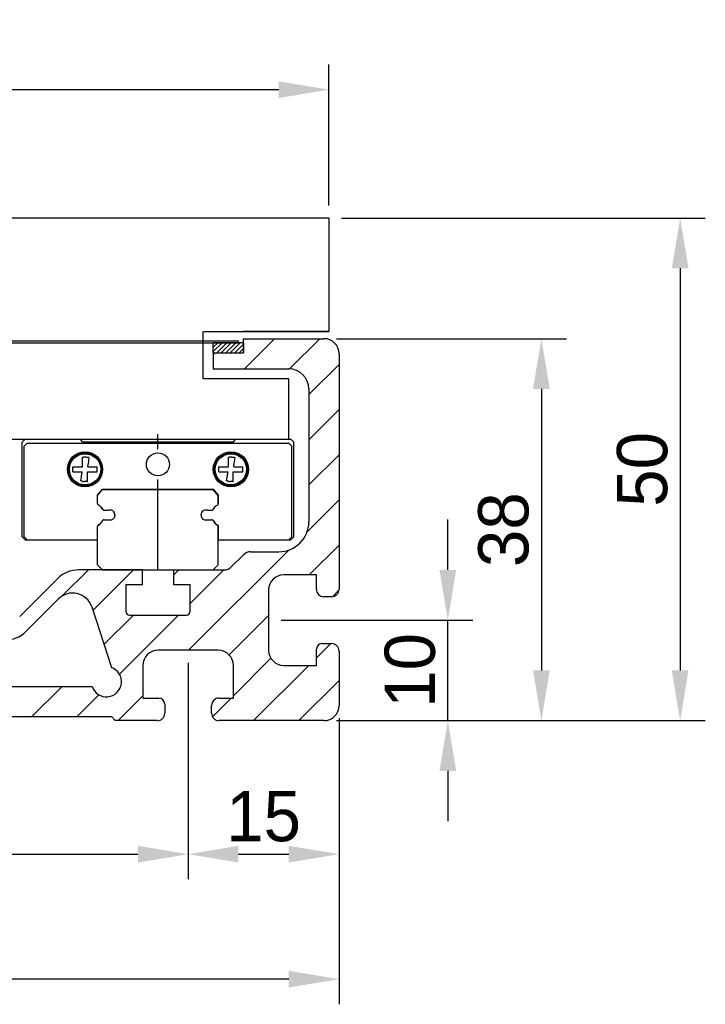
# Model space of a CAD drawing. Extents: x -56 to 589, y 202 to 476.
# Tile 2 of 4: x 2 to 70, y 346 to 444. Entities that reach past the tile are written whole.
import ezdxf

# ---------------------------------------------------------------- set-up
doc = ezdxf.new("R2010")
doc.units = 0
doc.header["$LTSCALE"] = 1.5
doc.linetypes.add('phl_thick', pattern=[0])
doc.linetypes.add('PL2', pattern=[11, 6, -2, 1, -2])
doc.layers.get('0').update_dxf_attribs({"linetype": 'CONTINUOUS'})
doc.layers.get('DEFPOINTS').update_dxf_attribs({"linetype": 'CONTINUOUS'})
for name, color, linetype in [('ASSI', 241, 'PL2'), ('projection', 7, 'CONTINUOUS'), ('QUOTE', 60, 'CONTINUOUS')]:
    doc.layers.add(name, color=color, linetype=linetype)
doc.dimstyles.get("Standard").update_dxf_attribs({"dimtxt": 0.18, "dimasz": 0.18, "dimexe": 0.18, "dimexo": 0.0625, "dimgap": 0.09, "dimtad": 0, "dimtih": 1, "dimtoh": 1, "dimdec": 4, "dimzin": 0, "dimdsep": 46, "dimtxsty": 'STANDARD', "dimcen": 0.09, "dimadec": 0, "dimazin": 0, "dimtfac": 1, "dimtdec": 4, "dimtofl": 0, "dimtmove": 0, "dimatfit": 3, "dimfxl": 1, "dimtolj": 1, "dimtzin": 0, "dimarcsym": 0})

# ---------------------------------------------------------------- blocks, each defined once
blk = doc.blocks.new('*D72')
at = {"color": 0, "linetype": 'ByBlock', "transparency": 16777216}
for p, q in [((33.383, 412.068), (56.251, 412.068)), ((53.751, 407.068), (53.751, 379.068)), ((33.383, 374.068), (56.251, 374.068))]:
    blk.add_line(p, q, dxfattribs=at)
for points in [[(52.918, 407.068), (54.585, 407.068), (53.751, 412.068)], [(52.918, 379.068), (54.585, 379.068), (53.751, 374.068)]]:
    blk.add_solid(points, dxfattribs=at)
at = {"layer": 'DEFPOINTS', "color": 0, "linetype": 'ByBlock', "transparency": 16777216}
for p in [(32.133, 412.068), (32.133, 374.068), (53.751, 374.068)]:
    blk.add_point(p, dxfattribs=at)
at = {"color": 0, "linetype": 'ByBlock', "transparency": 16777216, "insert": (50.001, 393.068), "char_height": 5, "attachment_point": 5, "rotation": 90}
blk.add_mtext('\\A1;38', dxfattribs=at)
blk = doc.blocks.new('*D66')
at = {"color": 0, "linetype": 'ByBlock', "transparency": 16777216}
for p, q in [((33.883, 424.068), (70.048, 424.068)), ((67.548, 419.068), (67.548, 379.068)), ((33.383, 374.068), (70.048, 374.068))]:
    blk.add_line(p, q, dxfattribs=at)
for points in [[(66.715, 419.068), (68.382, 419.068), (67.548, 424.068)], [(66.715, 379.068), (68.382, 379.068), (67.548, 374.068)]]:
    blk.add_solid(points, dxfattribs=at)
at = {"layer": 'DEFPOINTS', "color": 0, "linetype": 'ByBlock', "transparency": 16777216}
for p in [(32.633, 424.068), (32.133, 374.068), (67.548, 374.068)]:
    blk.add_point(p, dxfattribs=at)
at = {"color": 0, "linetype": 'ByBlock', "transparency": 16777216, "insert": (63.798, 399.068), "char_height": 5, "attachment_point": 5, "rotation": 90}
blk.add_mtext('\\A1;50', dxfattribs=at)
blk = doc.blocks.new('*D71')
at = {"color": 0, "linetype": 'ByBlock', "transparency": 16777216}
for p, q in [((44.449, 389.068), (44.449, 394.068)), ((27.883, 384.068), (46.949, 384.068)), ((44.449, 374.068), (44.449, 384.068)), ((33.383, 374.068), (46.949, 374.068)), ((44.449, 369.068), (44.449, 364.068))]:
    blk.add_line(p, q, dxfattribs=at)
for points in [[(43.616, 389.068), (45.282, 389.068), (44.449, 384.068)], [(43.616, 369.068), (45.282, 369.068), (44.449, 374.068)]]:
    blk.add_solid(points, dxfattribs=at)
at = {"layer": 'DEFPOINTS', "color": 0, "linetype": 'ByBlock', "transparency": 16777216}
for p in [(26.633, 384.068), (44.449, 384.068), (32.133, 374.068)]:
    blk.add_point(p, dxfattribs=at)
at = {"color": 0, "linetype": 'ByBlock', "transparency": 16777216, "insert": (40.699, 379.068), "char_height": 5, "attachment_point": 5, "rotation": 90}
blk.add_mtext('\\A1;10', dxfattribs=at)
blk = doc.blocks.new('*D69')
at = {"color": 0, "linetype": 'ByBlock', "transparency": 16777216}
for p, q in [((18.633, 379.818), (18.633, 358.286)), ((33.633, 374.318), (33.633, 358.286)), ((23.633, 360.786), (28.633, 360.786))]:
    blk.add_line(p, q, dxfattribs=at)
for points in [[(23.633, 361.62), (23.633, 359.953), (18.633, 360.786)], [(28.633, 361.62), (28.633, 359.953), (33.633, 360.786)]]:
    blk.add_solid(points, dxfattribs=at)
at = {"layer": 'DEFPOINTS', "color": 0, "linetype": 'ByBlock', "transparency": 16777216}
for p in [(18.633, 381.068), (33.633, 375.568), (33.633, 360.786)]:
    blk.add_point(p, dxfattribs=at)
at = {"color": 0, "linetype": 'ByBlock', "transparency": 16777216, "insert": (26.133, 364.536), "char_height": 5, "attachment_point": 5}
blk.add_mtext('\\A1;15', dxfattribs=at)
blk = doc.blocks.new('*D68')
at = {"color": 0, "linetype": 'ByBlock', "transparency": 16777216}
for p, q in [((-56.367, 374.318), (-56.367, 345.851)), ((33.633, 374.318), (33.633, 345.851)), ((28.633, 348.351), (-51.367, 348.351))]:
    blk.add_line(p, q, dxfattribs=at)
for points in [[(-51.367, 349.184), (-51.367, 347.518), (-56.367, 348.351)], [(28.633, 349.184), (28.633, 347.518), (33.633, 348.351)]]:
    blk.add_solid(points, dxfattribs=at)
at = {"layer": 'DEFPOINTS', "color": 0, "linetype": 'ByBlock', "transparency": 16777216}
for p in [(-56.367, 375.568), (33.633, 375.568), (-56.367, 348.351)]:
    blk.add_point(p, dxfattribs=at)
at = {"color": 0, "linetype": 'ByBlock', "transparency": 16777216, "insert": (-11.367, 352.101), "char_height": 5, "attachment_point": 5}
blk.add_mtext('\\A1;90', dxfattribs=at)
blk = doc.blocks.new('*D67')
at = {"color": 0, "linetype": 'ByBlock', "transparency": 16777216}
for p, q in [((18.633, 373.258), (18.633, 358.286)), ((-41.367, 372.612), (-41.367, 358.286)), ((-36.367, 360.786), (13.633, 360.786))]:
    blk.add_line(p, q, dxfattribs=at)
for points in [[(-36.367, 361.62), (-36.367, 359.953), (-41.367, 360.786)], [(13.633, 361.62), (13.633, 359.953), (18.633, 360.786)]]:
    blk.add_solid(points, dxfattribs=at)
at = {"layer": 'DEFPOINTS', "color": 0, "linetype": 'ByBlock', "transparency": 16777216}
for p in [(18.633, 374.508), (-41.367, 373.862), (18.633, 360.786)]:
    blk.add_point(p, dxfattribs=at)
at = {"color": 0, "linetype": 'ByBlock', "transparency": 16777216, "insert": (-11.367, 364.536), "char_height": 5, "attachment_point": 5}
blk.add_mtext('\\A1;60', dxfattribs=at)
blk = doc.blocks.new('*D73')
at = {"color": 0, "linetype": 'ByBlock', "transparency": 16777216}
for p, q in [((-55.367, 425.318), (-55.367, 439.338)), ((32.633, 425.318), (32.633, 439.338)), ((27.633, 436.838), (-50.367, 436.838))]:
    blk.add_line(p, q, dxfattribs=at)
for points in [[(-50.367, 437.672), (-50.367, 436.005), (-55.367, 436.838)], [(27.633, 437.672), (27.633, 436.005), (32.633, 436.838)]]:
    blk.add_solid(points, dxfattribs=at)
at = {"layer": 'DEFPOINTS', "color": 0, "linetype": 'ByBlock', "transparency": 16777216}
for p in [(-55.367, 436.838), (-55.367, 424.068), (32.633, 424.068)]:
    blk.add_point(p, dxfattribs=at)
at = {"color": 0, "linetype": 'ByBlock', "transparency": 16777216, "insert": (-11.367, 440.588), "char_height": 5, "attachment_point": 5}
blk.add_mtext('\\A1;88', dxfattribs=at)

msp = doc.modelspace()

# ---------------------------------------------------------------- hatches: boundary and pattern name
at = {"layer": 'QUOTE'}
h = msp.add_hatch(dxfattribs=at)
h.set_pattern_fill('ANSI31', color=0, scale=0.1, style=0)
h.set_pattern_definition([(225, (218.87613, 630.9712), (0.2245064, -0.2245064), [])])
h.paths.add_polyline_path([(21.133, 410.668), (24.133, 410.668), (24.133, 411.668), (21.133, 411.668)])

# ---------------------------------------------------------------- linework, layer by layer
at = {"color": 0}
for p, q in [((32.633, 424.068), (-55.367, 424.068)), ((32.633, 424.068), (32.633, 412.768)), ((20.133, 408.068), (20.133, 412.768)), ((20.183, 412.768), (32.633, 412.768)), ((32.633, 412.768), (24.133, 412.768)), ((24.133, 412.068), (32.133, 412.068)), ((24.133, 410.668), (24.133, 412.068)), ((21.133, 410.668), (21.133, 409.068)), ((21.133, 410.668), (24.133, 410.668)), ((33.633, 410.568), (33.633, 387.142)), ((21.133, 409.068), (28.633, 409.068)), ((28.632, 408.068), (20.133, 408.068)), ((28.632, 402.068), (28.632, 408.068)), ((30.633, 407.068), (30.633, 393.868)), ((-51.366, 402.068), (28.632, 402.068)), ((24.847, 390.868), (27.633, 390.868)), ((24.14, 390.575), (22.926, 389.36)), ((14.058, 389.068), (7.75, 389.068)), ((14.058, 389.068), (14.058, 387.568)), ((17.208, 387.568), (17.208, 389.068)), ((17.208, 389.068), (22.219, 389.068)), ((1.887, 384.446), (5.629, 388.189)), ((31.383, 388.568), (28.133, 388.568)), ((31.383, 387.143), (31.383, 388.568)), ((14.058, 387.568), (12.433, 387.568)), ((12.433, 387.568), (12.433, 384.948)), ((18.833, 387.568), (17.208, 387.568)), ((18.833, 384.948), (18.833, 387.568)), ((26.633, 387.068), (26.633, 381.068)), ((2.508, 382.946), (5.735, 386.174)), ((32.883, 386.393), (32.133, 386.393)), ((9.052, 385.378), (11.008, 379.357)), ((12.808, 384.573), (18.458, 384.573)), ((21.633, 381.068), (15.633, 381.068)), ((31.383, 379.568), (31.383, 381.143)), ((31.983, 381.743), (32.883, 381.743)), ((33.633, 380.993), (33.633, 375.568)), ((14.133, 379.568), (14.133, 376.318)), ((23.133, 376.318), (23.133, 379.568)), ((28.133, 379.568), (31.383, 379.568)), ((-31.818, 377.473), (9.083, 377.473)), ((14.133, 376.318), (15.708, 376.318)), ((21.708, 376.318), (23.133, 376.318)), ((16.308, 375.718), (16.308, 374.818)), ((20.958, 374.818), (20.958, 375.568)), ((-33.742, 374.473), (11.008, 374.473)), ((11.383, 374.068), (11.008, 374.473)), ((15.558, 374.068), (11.383, 374.068)), ((32.133, 374.068), (21.707, 374.068))]:
    msp.add_line(p, q, dxfattribs=at)
for centre, radius, start, end in [((32.133, 410.568), 1.5, 0, 90), ((28.633, 407.068), 2, 360, 90), ((27.633, 393.868), 3, 270, 0), ((24.847, 389.868), 1, 90, 135), ((7.75, 386.068), 3, 90, 135), ((22.219, 390.068), 1, 270, 315), ((28.133, 387.068), 1.5, 90, 180), ((32.133, 387.143), 0.75, 180, 270), ((32.883, 387.142), 0.75, 269.97107, 359.97107), ((7.149, 384.759), 2, 18, 135), ((12.808, 384.948), 0.375, 180, 270), ((18.458, 384.948), 0.375, 270, 0), ((0.387, 385.068), 3, 270, 315), ((15.633, 379.568), 1.5, 90, 180), ((21.633, 379.568), 1.5, 360, 90), ((28.133, 381.068), 1.5, 180, 270), ((31.983, 381.143), 0.6, 90, 180), ((32.883, 380.993), 0.75, 0.01149, 90.01149), ((10.508, 377.943), 1.5, 198.26021, 70.52878), ((15.708, 375.718), 0.6, 0, 90), ((21.708, 375.568), 0.75, 90, 180), ((32.133, 375.568), 1.5, 270, 0), ((15.558, 374.817), 0.75, 270.01149, 0.01149), ((21.707, 374.817), 0.75, 179.97107, 269.97107)]:
    msp.add_arc(centre, radius, start, end, dxfattribs=at)
at = {"layer": 'ASSI', "color": 0}
msp.add_line((15.633, 389.068), (15.633, 403.345), dxfattribs=at)
at = {"layer": 'projection', "color": 0, "linetype": 'phl_thick'}
for p, q in [((2.133, 401.768), (2.433, 402.068)), ((2.133, 392.368), (2.133, 401.768)), ((2.333, 401.368), (2.633, 401.668)), ((2.433, 402.068), (7.883, 402.068)), ((2.633, 401.668), (28.633, 401.668)), ((8.133, 401.818), (7.883, 402.068)), ((8.133, 401.818), (23.133, 401.818)), ((23.133, 401.818), (23.383, 402.068)), ((23.383, 402.068), (28.833, 402.068)), ((28.933, 401.368), (28.633, 401.668)), ((29.133, 401.768), (28.833, 402.068)), ((29.133, 392.368), (29.133, 401.768)), ((2.333, 392.368), (2.333, 401.368)), ((28.933, 392.368), (28.933, 401.368)), ((8.143, 400.268), (8.152, 400.268)), ((8.143, 399.939), (8.143, 400.268)), ((8.143, 399.737), (8.143, 399.939)), ((8.143, 399.6), (8.143, 399.737)), ((8.152, 400.268), (8.161, 400.268)), ((8.161, 400.268), (8.17, 400.268)), ((8.17, 400.268), (8.179, 400.268)), ((8.179, 400.268), (8.188, 400.268)), ((8.188, 400.268), (8.197, 400.268)), ((8.197, 400.268), (8.205, 400.268)), ((8.205, 400.269), (8.206, 400.271)), ((8.205, 400.268), (8.205, 400.269)), ((8.215, 400.278), (8.206, 400.279)), ((8.206, 400.277), (8.206, 400.279)), ((8.206, 400.275), (8.206, 400.277)), ((8.206, 400.273), (8.206, 400.275)), ((8.206, 400.271), (8.206, 400.273)), ((8.224, 400.278), (8.215, 400.278)), ((8.233, 400.277), (8.224, 400.278)), ((8.242, 400.277), (8.233, 400.277)), ((8.251, 400.276), (8.242, 400.277)), ((8.26, 400.276), (8.251, 400.276)), ((8.268, 400.275), (8.26, 400.276)), ((8.268, 400.275), (8.269, 400.277)), ((8.269, 400.284), (8.27, 400.286)), ((8.269, 400.282), (8.269, 400.284)), ((8.269, 400.281), (8.269, 400.282)), ((8.269, 400.279), (8.269, 400.281)), ((8.269, 400.277), (8.269, 400.279)), ((8.279, 400.285), (8.27, 400.286)), ((8.287, 400.284), (8.279, 400.285)), ((8.296, 400.283), (8.287, 400.284)), ((8.305, 400.282), (8.296, 400.283)), ((8.314, 400.281), (8.305, 400.282)), ((8.323, 400.28), (8.314, 400.281)), ((8.332, 400.28), (8.323, 400.28)), ((8.332, 400.283), (8.333, 400.285)), ((8.332, 400.281), (8.332, 400.283)), ((8.332, 400.28), (8.332, 400.281)), ((8.333, 400.289), (8.334, 400.29)), ((8.333, 400.287), (8.333, 400.289)), ((8.333, 400.285), (8.333, 400.287)), ((8.354, 400.287), (8.334, 400.29)), ((8.375, 400.284), (8.354, 400.287)), ((8.396, 400.281), (8.375, 400.284)), ((8.416, 400.277), (8.396, 400.281)), ((8.437, 400.274), (8.416, 400.277)), ((8.457, 400.271), (8.437, 400.274)), ((8.477, 400.268), (8.457, 400.271)), ((8.477, 400.268), (8.498, 400.268)), ((8.498, 400.268), (8.519, 400.268)), ((8.519, 400.268), (8.539, 400.268)), ((8.539, 400.268), (8.56, 400.268)), ((8.56, 400.268), (8.581, 400.268)), ((8.581, 400.268), (8.602, 400.268)), ((8.602, 400.268), (8.623, 400.268)), ((8.623, 400.266), (8.623, 400.268)), ((8.623, 400.264), (8.623, 400.266)), ((8.623, 400.262), (8.623, 400.264)), ((8.623, 400.26), (8.623, 400.262)), ((8.623, 400.258), (8.623, 400.26)), ((8.623, 400.257), (8.623, 400.258)), ((8.632, 400.256), (8.623, 400.257)), ((8.641, 400.256), (8.632, 400.256)), ((8.65, 400.255), (8.641, 400.256)), ((8.658, 400.255), (8.65, 400.255)), ((8.667, 400.254), (8.658, 400.255)), ((8.676, 400.254), (8.667, 400.254)), ((8.685, 400.253), (8.676, 400.254)), ((8.685, 400.252), (8.685, 400.253)), ((8.685, 400.25), (8.685, 400.252)), ((8.685, 400.248), (8.685, 400.25)), ((8.685, 400.246), (8.685, 400.248)), ((8.685, 400.244), (8.685, 400.246)), ((8.685, 400.242), (8.685, 400.244)), ((8.694, 400.242), (8.685, 400.242)), ((8.702, 400.241), (8.694, 400.242)), ((8.711, 400.24), (8.702, 400.241)), ((8.706, 399.575), (8.725, 399.693)), ((8.72, 400.239), (8.711, 400.24)), ((8.729, 400.238), (8.72, 400.239)), ((8.725, 399.693), (8.747, 399.833)), ((8.738, 400.237), (8.729, 400.238)), ((8.747, 400.236), (8.738, 400.237)), ((8.746, 400.23), (8.747, 400.232)), ((8.746, 400.229), (8.746, 400.23)), ((8.746, 400.227), (8.746, 400.229)), ((8.746, 400.225), (8.746, 400.227)), ((8.755, 400.224), (8.746, 400.225)), ((8.747, 400.234), (8.747, 400.236)), ((8.747, 400.232), (8.747, 400.234)), ((8.747, 399.833), (8.774, 400.003)), ((8.763, 400.222), (8.755, 400.224)), ((8.772, 400.221), (8.763, 400.222)), ((8.781, 400.219), (8.772, 400.221)), ((8.774, 400.003), (8.808, 400.215)), ((8.79, 400.218), (8.781, 400.219)), ((8.799, 400.217), (8.79, 400.218)), ((8.808, 400.215), (8.799, 400.217)), ((22.643, 400.268), (22.652, 400.268)), ((22.643, 399.939), (22.643, 400.268)), ((22.643, 399.737), (22.643, 399.939)), ((22.643, 399.6), (22.643, 399.737)), ((22.652, 400.268), (22.661, 400.268)), ((22.661, 400.268), (22.67, 400.268)), ((22.67, 400.268), (22.679, 400.268)), ((22.679, 400.268), (22.688, 400.268)), ((22.688, 400.268), (22.697, 400.268)), ((22.697, 400.268), (22.705, 400.268)), ((22.705, 400.269), (22.706, 400.271)), ((22.705, 400.268), (22.705, 400.269)), ((22.715, 400.278), (22.706, 400.279)), ((22.706, 400.277), (22.706, 400.279)), ((22.706, 400.275), (22.706, 400.277)), ((22.706, 400.273), (22.706, 400.275)), ((22.706, 400.271), (22.706, 400.273)), ((22.733, 400.277), (22.715, 400.278)), ((22.742, 400.277), (22.733, 400.277)), ((22.751, 400.276), (22.742, 400.277)), ((22.76, 400.276), (22.751, 400.276)), ((22.768, 400.275), (22.76, 400.276)), ((22.768, 400.275), (22.769, 400.277)), ((22.769, 400.284), (22.77, 400.286)), ((22.769, 400.282), (22.769, 400.284)), ((22.769, 400.281), (22.769, 400.282)), ((22.769, 400.279), (22.769, 400.281)), ((22.769, 400.277), (22.769, 400.279)), ((22.779, 400.285), (22.77, 400.286)), ((22.787, 400.284), (22.779, 400.285)), ((22.796, 400.283), (22.787, 400.284)), ((22.805, 400.282), (22.796, 400.283)), ((22.814, 400.281), (22.805, 400.282)), ((22.823, 400.28), (22.814, 400.281)), ((22.832, 400.28), (22.823, 400.28)), ((22.832, 400.283), (22.833, 400.285)), ((22.832, 400.281), (22.832, 400.283)), ((22.832, 400.28), (22.832, 400.281)), ((22.833, 400.289), (22.834, 400.29)), ((22.833, 400.287), (22.833, 400.289)), ((22.833, 400.285), (22.833, 400.287)), ((22.854, 400.287), (22.834, 400.29)), ((22.875, 400.284), (22.854, 400.287)), ((22.896, 400.281), (22.875, 400.284)), ((22.916, 400.277), (22.896, 400.281)), ((22.937, 400.274), (22.916, 400.277)), ((22.957, 400.271), (22.937, 400.274)), ((22.977, 400.268), (22.957, 400.271)), ((22.977, 400.268), (23.123, 400.268)), ((23.123, 400.266), (23.123, 400.268)), ((23.123, 400.264), (23.123, 400.266)), ((23.123, 400.262), (23.123, 400.264)), ((23.123, 400.26), (23.123, 400.262)), ((23.123, 400.258), (23.123, 400.26)), ((23.123, 400.257), (23.123, 400.258)), ((23.132, 400.256), (23.123, 400.257)), ((23.141, 400.256), (23.132, 400.256)), ((23.15, 400.255), (23.141, 400.256)), ((23.158, 400.255), (23.15, 400.255)), ((23.167, 400.254), (23.158, 400.255)), ((23.176, 400.254), (23.167, 400.254)), ((23.185, 400.253), (23.176, 400.254)), ((23.185, 400.252), (23.185, 400.253)), ((23.185, 400.25), (23.185, 400.252)), ((23.185, 400.248), (23.185, 400.25)), ((23.185, 400.246), (23.185, 400.248)), ((23.185, 400.244), (23.185, 400.246)), ((23.185, 400.242), (23.185, 400.244)), ((23.194, 400.242), (23.185, 400.242)), ((23.202, 400.241), (23.194, 400.242)), ((23.211, 400.24), (23.202, 400.241)), ((23.206, 399.575), (23.225, 399.693)), ((23.22, 400.239), (23.211, 400.24)), ((23.229, 400.238), (23.22, 400.239)), ((23.225, 399.693), (23.247, 399.833)), ((23.238, 400.237), (23.229, 400.238)), ((23.247, 400.236), (23.238, 400.237)), ((23.246, 400.23), (23.247, 400.232)), ((23.246, 400.229), (23.246, 400.23)), ((23.246, 400.227), (23.246, 400.229)), ((23.246, 400.225), (23.246, 400.227)), ((23.255, 400.224), (23.246, 400.225)), ((23.247, 400.234), (23.247, 400.236)), ((23.247, 400.232), (23.247, 400.234)), ((23.247, 399.833), (23.274, 400.003)), ((23.263, 400.222), (23.255, 400.224)), ((23.272, 400.221), (23.263, 400.222)), ((23.281, 400.219), (23.272, 400.221)), ((23.274, 400.003), (23.308, 400.215)), ((23.29, 400.218), (23.281, 400.219)), ((23.299, 400.217), (23.29, 400.218)), ((23.308, 400.215), (23.299, 400.217)), ((7.183, 399.308), (7.511, 399.308)), ((7.183, 398.828), (7.183, 399.308)), ((7.183, 398.828), (7.482, 398.828)), ((7.482, 398.828), (7.674, 398.828)), ((7.511, 399.308), (7.713, 399.308)), ((7.674, 398.828), (7.808, 398.828)), ((7.713, 399.308), (7.851, 399.308)), ((7.808, 398.828), (7.908, 398.828)), ((7.851, 399.308), (7.951, 399.308)), ((7.908, 398.828), (7.986, 398.828)), ((7.951, 399.308), (8.029, 399.308)), ((7.986, 398.828), (8.049, 398.828)), ((8.029, 399.308), (8.091, 399.308)), ((8.049, 398.828), (8.102, 398.828)), ((8.059, 398.56), (8.075, 398.661)), ((8.075, 398.661), (8.089, 398.749)), ((8.089, 398.749), (8.102, 398.828)), ((8.091, 399.308), (8.143, 399.308)), ((8.143, 399.499), (8.143, 399.6)), ((8.143, 399.421), (8.143, 399.499)), ((8.143, 399.359), (8.143, 399.421)), ((8.143, 399.308), (8.143, 399.359)), ((8.623, 398.828), (9.583, 398.828)), ((8.623, 397.868), (8.623, 398.828)), ((8.664, 399.308), (8.676, 399.386)), ((8.664, 399.308), (8.716, 399.308)), ((8.676, 399.386), (8.69, 399.475)), ((8.69, 399.475), (8.706, 399.575)), ((8.716, 399.308), (8.779, 399.308)), ((8.779, 399.308), (8.857, 399.308)), ((8.857, 399.308), (8.957, 399.308)), ((8.957, 399.308), (9.092, 399.308)), ((9.092, 399.308), (9.284, 399.308)), ((9.284, 399.308), (9.583, 399.308)), ((9.583, 398.828), (9.583, 399.308)), ((21.683, 398.828), (21.683, 399.308)), ((21.683, 399.308), (22.643, 399.308)), ((21.683, 398.828), (21.982, 398.828)), ((21.982, 398.828), (22.174, 398.828)), ((22.174, 398.828), (22.308, 398.828)), ((22.308, 398.828), (22.408, 398.828)), ((22.408, 398.828), (22.486, 398.828)), ((22.486, 398.828), (22.549, 398.828)), ((22.549, 398.828), (22.602, 398.828)), ((22.559, 398.56), (22.575, 398.661)), ((22.575, 398.661), (22.589, 398.749)), ((22.589, 398.749), (22.602, 398.828)), ((22.643, 399.499), (22.643, 399.6)), ((22.643, 399.421), (22.643, 399.499)), ((22.643, 399.359), (22.643, 399.421)), ((22.643, 399.308), (22.643, 399.359)), ((23.123, 398.828), (23.174, 398.828)), ((23.123, 397.868), (23.123, 398.828)), ((23.164, 399.308), (23.176, 399.386)), ((23.164, 399.308), (23.216, 399.308)), ((23.174, 398.828), (23.237, 398.828)), ((23.176, 399.386), (23.19, 399.475)), ((23.19, 399.475), (23.206, 399.575)), ((23.216, 399.308), (23.279, 399.308)), ((23.237, 398.828), (23.314, 398.828)), ((23.279, 399.308), (23.357, 399.308)), ((23.314, 398.828), (23.415, 398.828)), ((23.357, 399.308), (23.457, 399.308)), ((23.415, 398.828), (23.553, 398.828)), ((23.457, 399.308), (23.592, 399.308)), ((23.553, 398.828), (23.754, 398.828)), ((23.592, 399.308), (23.784, 399.308)), ((23.754, 398.828), (24.083, 398.828)), ((23.784, 399.308), (24.083, 399.308)), ((24.083, 398.828), (24.083, 399.308)), ((7.958, 397.92), (7.992, 398.132)), ((7.967, 397.919), (7.958, 397.92)), ((7.976, 397.917), (7.967, 397.919)), ((7.985, 397.916), (7.976, 397.917)), ((7.993, 397.914), (7.985, 397.916)), ((7.992, 398.132), (8.019, 398.303)), ((8.002, 397.913), (7.993, 397.914)), ((8.011, 397.912), (8.002, 397.913)), ((8.02, 397.91), (8.011, 397.912)), ((8.019, 398.303), (8.041, 398.442)), ((8.019, 397.907), (8.02, 397.908)), ((8.019, 397.905), (8.019, 397.907)), ((8.019, 397.903), (8.019, 397.905)), ((8.019, 397.901), (8.019, 397.903)), ((8.019, 397.899), (8.019, 397.901)), ((8.028, 397.898), (8.019, 397.899)), ((8.02, 397.908), (8.02, 397.91)), ((8.037, 397.897), (8.028, 397.898)), ((8.045, 397.896), (8.037, 397.897)), ((8.041, 398.442), (8.059, 398.56)), ((8.054, 397.896), (8.045, 397.896)), ((8.063, 397.895), (8.054, 397.896)), ((8.072, 397.894), (8.063, 397.895)), ((8.081, 397.893), (8.072, 397.894)), ((8.08, 397.884), (8.081, 397.885)), ((8.08, 397.882), (8.08, 397.884)), ((8.089, 397.881), (8.08, 397.882)), ((8.081, 397.891), (8.081, 397.893)), ((8.081, 397.889), (8.081, 397.891)), ((8.081, 397.887), (8.081, 397.889)), ((8.081, 397.885), (8.081, 397.887)), ((8.098, 397.881), (8.089, 397.881)), ((8.107, 397.88), (8.098, 397.881)), ((8.116, 397.88), (8.107, 397.88)), ((8.125, 397.879), (8.116, 397.88)), ((8.134, 397.879), (8.125, 397.879)), ((8.143, 397.879), (8.134, 397.879)), ((8.143, 397.868), (8.143, 397.879)), ((8.143, 397.868), (8.164, 397.868)), ((8.164, 397.868), (8.185, 397.868)), ((8.185, 397.868), (8.206, 397.868)), ((8.206, 397.868), (8.226, 397.868)), ((8.226, 397.868), (8.247, 397.868)), ((8.247, 397.868), (8.268, 397.868)), ((8.268, 397.868), (8.288, 397.868)), ((8.309, 397.864), (8.288, 397.868)), ((8.329, 397.861), (8.309, 397.864)), ((8.35, 397.858), (8.329, 397.861)), ((8.37, 397.855), (8.35, 397.858)), ((8.391, 397.851), (8.37, 397.855)), ((8.411, 397.848), (8.391, 397.851)), ((8.432, 397.845), (8.411, 397.848)), ((8.432, 397.847), (8.433, 397.848)), ((8.432, 397.845), (8.432, 397.847)), ((8.433, 397.852), (8.434, 397.854)), ((8.433, 397.85), (8.433, 397.852)), ((8.433, 397.848), (8.433, 397.85)), ((8.443, 397.855), (8.434, 397.856)), ((8.434, 397.854), (8.434, 397.856)), ((8.452, 397.854), (8.443, 397.855)), ((8.46, 397.853), (8.452, 397.854)), ((8.469, 397.852), (8.46, 397.853)), ((8.478, 397.851), (8.469, 397.852)), ((8.487, 397.85), (8.478, 397.851)), ((8.496, 397.849), (8.487, 397.85)), ((8.496, 397.853), (8.497, 397.855)), ((8.496, 397.851), (8.496, 397.853)), ((8.496, 397.849), (8.496, 397.851)), ((8.506, 397.859), (8.497, 397.86)), ((8.497, 397.858), (8.497, 397.86)), ((8.497, 397.856), (8.497, 397.858)), ((8.497, 397.855), (8.497, 397.856)), ((8.515, 397.859), (8.506, 397.859)), ((8.524, 397.859), (8.515, 397.859)), ((8.533, 397.858), (8.524, 397.859)), ((8.551, 397.857), (8.533, 397.858)), ((8.56, 397.857), (8.551, 397.857)), ((8.56, 397.868), (8.623, 397.868)), ((8.56, 397.866), (8.56, 397.868)), ((8.56, 397.864), (8.56, 397.866)), ((8.56, 397.862), (8.56, 397.864)), ((8.56, 397.86), (8.56, 397.862)), ((8.56, 397.859), (8.56, 397.86)), ((8.56, 397.857), (8.56, 397.859)), ((22.458, 397.92), (22.492, 398.132)), ((22.467, 397.919), (22.458, 397.92)), ((22.476, 397.917), (22.467, 397.919)), ((22.485, 397.916), (22.476, 397.917)), ((22.493, 397.914), (22.485, 397.916)), ((22.492, 398.132), (22.519, 398.303)), ((22.502, 397.913), (22.493, 397.914)), ((22.511, 397.912), (22.502, 397.913)), ((22.52, 397.91), (22.511, 397.912)), ((22.519, 398.303), (22.541, 398.442)), ((22.519, 397.907), (22.52, 397.908)), ((22.519, 397.905), (22.519, 397.907)), ((22.519, 397.903), (22.519, 397.905)), ((22.519, 397.901), (22.519, 397.903)), ((22.519, 397.899), (22.519, 397.901)), ((22.528, 397.898), (22.519, 397.899)), ((22.52, 397.908), (22.52, 397.91)), ((22.537, 397.897), (22.528, 397.898)), ((22.545, 397.896), (22.537, 397.897)), ((22.541, 398.442), (22.559, 398.56)), ((22.554, 397.896), (22.545, 397.896)), ((22.563, 397.895), (22.554, 397.896)), ((22.572, 397.894), (22.563, 397.895)), ((22.581, 397.893), (22.572, 397.894)), ((22.58, 397.884), (22.581, 397.885)), ((22.58, 397.882), (22.58, 397.884)), ((22.589, 397.881), (22.58, 397.882)), ((22.581, 397.891), (22.581, 397.893)), ((22.581, 397.889), (22.581, 397.891)), ((22.581, 397.887), (22.581, 397.889)), ((22.581, 397.885), (22.581, 397.887)), ((22.598, 397.881), (22.589, 397.881)), ((22.607, 397.88), (22.598, 397.881)), ((22.616, 397.88), (22.607, 397.88)), ((22.625, 397.879), (22.616, 397.88)), ((22.634, 397.879), (22.625, 397.879)), ((22.643, 397.879), (22.634, 397.879)), ((22.643, 397.868), (22.643, 397.879)), ((22.643, 397.868), (22.664, 397.868)), ((22.664, 397.868), (22.685, 397.868)), ((22.685, 397.868), (22.706, 397.868)), ((22.706, 397.868), (22.726, 397.868)), ((22.726, 397.868), (22.747, 397.868)), ((22.747, 397.868), (22.768, 397.868)), ((22.768, 397.868), (22.788, 397.868)), ((22.809, 397.864), (22.788, 397.868)), ((22.829, 397.861), (22.809, 397.864)), ((22.85, 397.858), (22.829, 397.861)), ((22.87, 397.855), (22.85, 397.858)), ((22.891, 397.851), (22.87, 397.855)), ((22.911, 397.848), (22.891, 397.851)), ((22.932, 397.845), (22.911, 397.848)), ((22.932, 397.847), (22.933, 397.848)), ((22.932, 397.845), (22.932, 397.847)), ((22.933, 397.852), (22.934, 397.854)), ((22.933, 397.85), (22.933, 397.852)), ((22.933, 397.848), (22.933, 397.85)), ((22.943, 397.855), (22.934, 397.856)), ((22.934, 397.854), (22.934, 397.856)), ((22.952, 397.854), (22.943, 397.855)), ((22.96, 397.853), (22.952, 397.854)), ((22.969, 397.852), (22.96, 397.853)), ((22.978, 397.851), (22.969, 397.852)), ((22.987, 397.85), (22.978, 397.851)), ((22.996, 397.849), (22.987, 397.85)), ((22.996, 397.853), (22.997, 397.855)), ((22.996, 397.851), (22.996, 397.853)), ((22.996, 397.849), (22.996, 397.851)), ((23.006, 397.859), (22.997, 397.86)), ((22.997, 397.858), (22.997, 397.86)), ((22.997, 397.856), (22.997, 397.858)), ((22.997, 397.855), (22.997, 397.856)), ((23.015, 397.859), (23.006, 397.859)), ((23.024, 397.859), (23.015, 397.859)), ((23.033, 397.858), (23.024, 397.859)), ((23.051, 397.857), (23.033, 397.858)), ((23.06, 397.857), (23.051, 397.857)), ((23.06, 397.868), (23.069, 397.868)), ((23.06, 397.866), (23.06, 397.868)), ((23.06, 397.864), (23.06, 397.866)), ((23.06, 397.862), (23.06, 397.864)), ((23.06, 397.86), (23.06, 397.862)), ((23.06, 397.859), (23.06, 397.86)), ((23.06, 397.857), (23.06, 397.859)), ((23.069, 397.868), (23.078, 397.868)), ((23.078, 397.868), (23.087, 397.868)), ((23.087, 397.868), (23.096, 397.868)), ((23.096, 397.868), (23.105, 397.868)), ((23.105, 397.868), (23.114, 397.868)), ((23.114, 397.868), (23.123, 397.868)), ((9.621, 396.494), (10.122, 397.084)), ((9.633, 396.479), (10.133, 397.068)), ((9.633, 396.479), (10.133, 397.068)), ((10.122, 397.084), (21.144, 397.084)), ((10.133, 397.068), (21.133, 397.068)), ((21.633, 396.479), (21.133, 397.068)), ((21.645, 396.494), (21.144, 397.084)), ((9.621, 395.671), (9.621, 396.494)), ((9.633, 395.658), (9.633, 396.479)), ((9.633, 395.658), (9.633, 396.479)), ((21.633, 395.658), (21.633, 396.479)), ((21.645, 395.671), (21.645, 396.494)), ((10.292, 394.999), (10.713, 394.999)), ((20.552, 394.999), (20.974, 394.999)), ((10.281, 394.058), (10.704, 394.058)), ((10.292, 394.048), (10.713, 394.048)), ((20.552, 394.048), (20.974, 394.048)), ((20.562, 394.058), (20.985, 394.058)), ((9.621, 392.068), (9.621, 393.398)), ((9.633, 389.568), (9.633, 393.389)), ((21.633, 389.568), (21.633, 393.389)), ((21.645, 392.068), (21.645, 393.398)), ((2.433, 392.068), (2.133, 392.368)), ((2.633, 392.068), (2.333, 392.368)), ((2.433, 392.068), (2.633, 392.068)), ((2.633, 392.068), (9.621, 392.068)), ((9.621, 392.073), (9.633, 392.073)), ((9.621, 392.068), (9.633, 392.068)), ((21.633, 392.073), (21.645, 392.073)), ((21.633, 392.068), (21.645, 392.068)), ((21.645, 392.068), (28.633, 392.068)), ((28.633, 392.068), (28.933, 392.368)), ((28.633, 392.068), (28.833, 392.068)), ((28.833, 392.068), (29.133, 392.368)), ((10.133, 389.068), (9.633, 389.568)), ((10.133, 389.068), (21.133, 389.068)), ((21.133, 389.068), (21.633, 389.568))]:
    msp.add_line(p, q, dxfattribs=at)
for centre, radius in [((8.383, 399.068), 1.75), ((8.383, 399.068), 1.65), ((8.383, 399.068), 1.554), ((15.633, 399.568), 1.15), ((22.883, 399.068), 1.75), ((22.883, 399.068), 1.65), ((22.883, 399.068), 1.554)]:
    msp.add_circle(centre, radius, dxfattribs=at)
for centre, radius, start, end in [((9.781, 395.671), 0.16, 180.00009, 225.91595), ((9.793, 395.658), 0.16, 180.00008, 240.74601), ((9.158, 394.524), 1.14, 29.25569, 60.74599), ((9.145, 394.534), 1.142, 29.2557, 41.9125), ((10.281, 395.171), 0.16, 209.25563, 225.46905), ((10.292, 395.159), 0.16, 209.2557, 269.99994), ((10.859, 394.534), 0.501, 251.92305, 36.55993), ((10.869, 394.524), 0.5, 251.92302, 108.07698), ((20.397, 394.524), 0.5, 71.92302, 288.07698), ((20.407, 394.534), 0.501, 143.68553, 288.07695), ((20.974, 395.159), 0.16, 270.00006, 330.7443), ((20.985, 395.171), 0.16, 314.74557, 330.74437), ((22.108, 394.524), 1.14, 119.25401, 150.74431), ((22.121, 394.534), 1.142, 138.28489, 150.7443), ((21.473, 395.658), 0.16, 299.25399, 359.99992), ((21.485, 395.671), 0.16, 314.28181, 359.99991), ((9.145, 394.534), 1.142, 299.25401, 330.74431), ((9.158, 394.524), 1.14, 299.25401, 330.74432), ((9.158, 394.524), 1.14, 299.25401, 330.74432), ((10.281, 393.898), 0.16, 90.00003, 150.74431), ((10.292, 393.888), 0.16, 90.00006, 150.74427), ((20.974, 393.888), 0.16, 29.25573, 89.99994), ((20.985, 393.898), 0.16, 29.25569, 89.99997), ((22.108, 394.524), 1.14, 209.25569, 240.74598), ((22.121, 394.534), 1.142, 209.25569, 240.74599), ((9.781, 393.398), 0.16, 119.25404, 180), ((9.793, 393.389), 0.16, 119.25397, 180.00006), ((21.473, 393.389), 0.16, 359.99994, 60.74603), ((21.485, 393.398), 0.16, 0, 60.74596)]:
    msp.add_arc(centre, radius, start, end, dxfattribs=at)
at = {"layer": 'QUOTE', "color": 0}
for p, q in [((-46.367, 411.868), (23.633, 411.868)), ((-46.367, 411.668), (23.633, 411.668)), ((21.133, 410.668), (21.133, 411.668)), ((24.133, 411.668), (21.133, 411.668)), ((23.633, 411.668), (23.633, 411.868)), ((24.133, 411.668), (24.133, 410.668)), ((24.221, 409.068), (27.221, 412.068)), ((28.71, 409.066), (31.711, 412.068)), ((21.133, 410.47), (21.331, 410.668)), ((21.133, 410.668), (24.133, 410.668)), ((30.633, 406.499), (33.633, 409.499)), ((30.633, 402.009), (33.633, 405.009)), ((30.633, 397.519), (33.633, 400.519)), ((30.456, 392.852), (33.633, 396.029)), ((18.672, 381.068), (28.649, 391.045)), ((30.662, 388.568), (33.633, 391.539)), ((6.114, 386.471), (8.711, 389.068)), ((9.164, 385.031), (13.201, 389.068)), ((17.208, 388.584), (17.691, 389.068)), ((18.833, 385.719), (22.181, 389.068)), ((32.984, 386.399), (33.626, 387.042)), ((10.265, 381.642), (13.196, 384.573)), ((11.807, 378.693), (17.686, 384.573)), ((22.708, 380.614), (26.633, 384.539)), ((31.383, 380.308), (32.817, 381.743)), ((23.133, 376.549), (26.859, 380.275)), ((25.142, 374.068), (30.642, 379.568)), ((3.096, 374.473), (6.096, 377.473)), ((29.632, 374.068), (33.633, 378.068)), ((7.586, 374.473), (9.758, 376.644)), ((11.672, 374.068), (14.133, 376.529)), ((21.047, 374.463), (22.902, 376.318))]:
    msp.add_line(p, q, dxfattribs=at)

# ---------------------------------------------------------------- dimensions: what is measured, and where the dimension line sits
for base, p1, p2, picture, middle in [((-55.367, 436.838), (32.633, 424.068), (-55.367, 424.068), '*D73', (-11.367, 440.588)), ((33.633, 360.786), (18.633, 381.068), (33.633, 375.568), '*D69', (26.133, 364.536)), ((-56.367, 348.351), (33.633, 375.568), (-56.367, 375.568), '*D68', (-11.367, 352.101)), ((18.633, 360.786), (-41.367, 373.862), (18.633, 374.508), '*D67', (-11.367, 364.536))]:
    dim = msp.add_linear_dim(base=base, p1=p1, p2=p2, dimstyle='STANDARD', override={"dimscale": 2, "dimtxt": 2.5, "dimasz": 2.5, "dimexe": 1.25, "dimexo": 0.625, "dimgap": 0.625, "dimtad": 1, "dimtih": 0, "dimtoh": 0, "dimdec": 1, "dimzin": 8, "dimlunit": 6, "dimcen": 2.5, "dimtofl": 1}, dxfattribs=at)
    dim.commit()
    dim.dimension.update_dxf_attribs({"geometry": picture, "text_midpoint": middle})
for base, p1, p2, angle, picture, middle in [((67.548, 374.068), (32.633, 424.068), (32.133, 374.068), 90, '*D66', (63.798, 399.068)), ((53.751, 374.068), (32.133, 412.068), (32.133, 374.068), 270, '*D72', (50.001, 393.068)), ((44.449, 384.068), (32.133, 374.068), (26.633, 384.068), 270, '*D71', (40.699, 379.068))]:
    dim = msp.add_linear_dim(base=base, p1=p1, p2=p2, angle=angle, dimstyle='STANDARD', override={"dimscale": 2, "dimtxt": 2.5, "dimasz": 2.5, "dimexe": 1.25, "dimexo": 0.625, "dimgap": 0.625, "dimtad": 1, "dimtih": 0, "dimtoh": 0, "dimdec": 1, "dimzin": 8, "dimlunit": 6, "dimcen": 2.5, "dimtofl": 1}, dxfattribs=at)
    dim.commit()
    dim.dimension.update_dxf_attribs({"geometry": picture, "text_midpoint": middle})

doc.saveas('drawing.dxf')
